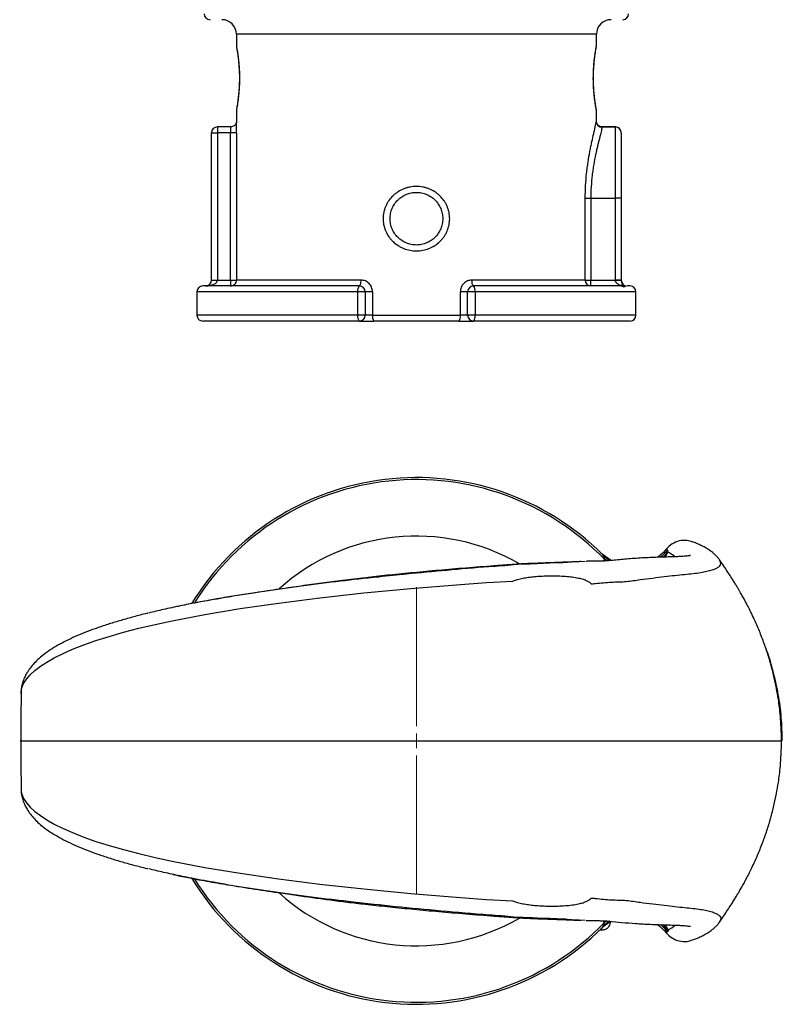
# Model space of a CAD drawing. Header units: millimetres. Extents: x 53 to 192, y 23 to 190.
# Tile 2 of 4: x 148 to 192, y 23 to 79. Entities that reach past the tile are written whole.
import ezdxf

# ---------------------------------------------------------------- set-up
doc = ezdxf.new("R2010")
doc.units = ezdxf.units.MM

# ---------------------------------------------------------------- blocks, each defined once
blk = doc.blocks.new('SW_CENTERMARKSYMBOL_0')
at = {"color": 0, "linetype": 'Continuous', "lineweight": 18}
for p, q in [((0, 0.833), (0, 8.75)), ((-0.833, 0), (-8.75, 0)), ((0, 0), (-0.417, 0)), ((0, 0), (0, 0.417)), ((0, 0), (0, -0.417)), ((0, 0), (0.417, 0)), ((0.833, 0), (8.75, 0)), ((0, -0.833), (0, -8.75))]:
    blk.add_line(p, q, dxfattribs=at)

msp = doc.modelspace()

# ---------------------------------------------------------------- linework, layer by layer
at = {"color": 7, "linetype": 'Continuous', "lineweight": 25}
for p, q in [((160.764, 78.24), (160.764, 77.567)), ((181.264, 77.573), (181.264, 78.24)), ((160.764, 73.913), (160.764, 73.2)), ((181.258, 73.971), (181.255, 73.988)), ((181.264, 73.257), (181.264, 73.92)), ((160.436, 72.967), (159.681, 72.967)), ((160.765, 73.153), (160.765, 73.2)), ((182.348, 72.949), (181.583, 72.949)), ((182.348, 72.967), (181.592, 72.967)), ((182.348, 68.907), (182.348, 72.949)), ((159.348, 72.634), (159.681, 72.634)), ((159.348, 64.24), (159.348, 72.634)), ((160.436, 72.634), (159.681, 72.634)), ((159.681, 72.634), (159.681, 64.24)), ((160.769, 72.634), (160.436, 72.634)), ((160.436, 64.24), (160.436, 72.634)), ((160.769, 72.634), (160.769, 64.24)), ((182.681, 72.634), (182.681, 68.907)), ((180.63, 64.24), (180.63, 68.907)), ((180.63, 68.907), (180.942, 68.907)), ((180.942, 68.907), (180.942, 64.24)), ((180.942, 68.907), (182.348, 68.907)), ((182.348, 64.24), (182.348, 68.907)), ((182.681, 68.907), (182.348, 68.907)), ((182.681, 68.907), (182.681, 64.24)), ((159.348, 64.24), (159.681, 64.24)), ((159.681, 64.24), (160.436, 64.24)), ((160.436, 64.24), (160.769, 64.24)), ((160.436, 64.24), (160.436, 63.907)), ((167.867, 64.24), (160.769, 64.24)), ((180.63, 64.24), (174.162, 64.24)), ((180.63, 64.24), (180.942, 64.24)), ((180.942, 63.907), (180.942, 64.24)), ((180.942, 64.24), (182.348, 64.24)), ((182.348, 64.224), (182.348, 64.24)), ((182.681, 64.24), (182.348, 64.24)), ((182.681, 64.24), (182.681, 64.208)), ((158.514, 63.573), (158.514, 62.24)), ((167.764, 63.907), (158.848, 63.907)), ((167.675, 62.24), (167.675, 63.573)), ((168.098, 63.573), (167.675, 63.573)), ((168.098, 63.573), (168.098, 62.24)), ((168.512, 63.573), (168.098, 63.573)), ((168.512, 63.573), (168.512, 62.24)), ((173.931, 63.573), (173.516, 63.573)), ((173.516, 62.24), (173.516, 63.573)), ((173.931, 62.24), (173.931, 63.573)), ((174.353, 63.573), (173.931, 63.573)), ((182.615, 63.907), (174.264, 63.907)), ((174.353, 63.573), (174.353, 62.24)), ((182.615, 63.932), (182.615, 63.907)), ((183.181, 63.907), (183.014, 63.907)), ((183.514, 62.24), (183.514, 63.573)), ((167.764, 61.907), (158.848, 61.907)), ((168.098, 62.24), (167.675, 62.24)), ((167.764, 61.907), (168.594, 61.907)), ((168.512, 62.24), (168.098, 62.24)), ((168.512, 62.24), (173.516, 62.24)), ((173.435, 61.907), (168.594, 61.907)), ((173.435, 61.907), (174.264, 61.907)), ((173.931, 62.24), (173.516, 62.24)), ((174.353, 62.24), (173.931, 62.24)), ((183.181, 61.907), (174.264, 61.907))]:
    msp.add_line(p, q, dxfattribs=at)
at = {"color": 8, "linetype": 'Continuous', "lineweight": 25}
for p, q in [((181.264, 78.24), (160.764, 78.24)), ((159.681, 72.967), (159.681, 72.634)), ((181.583, 72.949), (181.592, 72.967)), ((182.348, 72.949), (182.348, 72.967)), ((167.675, 63.573), (158.514, 63.573)), ((183.514, 63.573), (174.353, 63.573)), ((167.675, 62.24), (158.514, 62.24)), ((183.514, 62.24), (174.353, 62.24)), ((181.717, 48.337), (181.651, 48.235)), ((181.848, 48.242), (181.717, 48.337)), ((181.717, 27.646), (181.651, 27.748)), ((181.849, 27.742), (181.717, 27.646))]:
    msp.add_line(p, q, dxfattribs=at)
at = {"color": 7, "linetype": 'Continuous', "lineweight": 25, "flags": 128}
for points in [[(167.764, 63.907), (167.784, 63.913), (167.804, 63.932), (167.821, 63.963), (167.837, 64.004), (167.849, 64.055), (167.859, 64.113), (167.865, 64.175), (167.867, 64.24)], [(174.162, 64.24), (174.164, 64.175), (174.17, 64.113), (174.179, 64.055), (174.192, 64.004), (174.207, 63.963), (174.225, 63.932), (174.244, 63.913), (174.264, 63.907)], [(182.109, 48.271), (182.065, 48.291), (181.591, 48.631), (181.523, 48.695), (181.523, 48.695), (181.523, 48.695)], [(180.626, 48.216), (180.273, 48.2), (179.851, 48.171), (179.616, 48.155), (179.526, 48.15), (179.347, 48.142), (179.015, 48.128), (178.608, 48.112), (178.225, 48.097), (177.891, 48.084), (177.625, 48.074), (177.489, 48.069), (177.358, 48.064), (177.094, 48.052), (176.552, 48.021), (176.552, 48.021), (176.552, 48.021)], [(180.624, 27.767), (180.273, 27.783), (179.851, 27.812), (179.616, 27.828), (179.526, 27.833), (179.347, 27.841), (179.015, 27.855), (178.608, 27.871), (178.225, 27.886), (177.891, 27.899), (177.625, 27.909), (177.485, 27.915), (177.358, 27.919), (177.094, 27.931), (176.552, 27.962), (176.552, 27.962), (176.552, 27.962)], [(184.738, 27.532), (184.833, 27.469), (185.143, 27.177), (185.233, 27.07), (185.233, 27.07), (185.233, 27.07)]]:
    msp.add_lwpolyline(points, dxfattribs=at)
at = {"color": 8, "linetype": 'Continuous', "lineweight": 25, "flags": 128}
for points in [[(182.035, 48.248), (181.918, 48.323), (181.639, 48.544)], [(185.338, 48.767), (185.125, 48.517), (185.052, 48.447)], [(148.51, 40.88), (148.541, 41.015), (148.65, 41.263), (148.812, 41.51), (149.024, 41.756), (149.289, 42.001), (149.605, 42.244), (149.972, 42.485), (150.39, 42.723), (150.858, 42.957), (151.434, 43.213), (152.07, 43.464), (152.765, 43.709), (153.519, 43.948), (154.333, 44.182), (155.203, 44.408), (156.131, 44.627), (157.113, 44.84), (158.966, 45.195), (160.984, 45.531), (163.167, 45.847), (165.518, 46.143), (168.027, 46.42), (170.7, 46.676), (173.529, 46.91), (175, 47.019), (176.502, 47.096), (176.502, 47.096), (176.502, 47.096)], [(148.51, 35.103), (148.541, 34.968), (148.65, 34.72), (148.812, 34.473), (149.025, 34.227), (149.289, 33.982), (149.605, 33.739), (149.972, 33.498), (150.39, 33.26), (150.858, 33.026), (151.434, 32.77), (152.07, 32.519), (152.765, 32.274), (153.519, 32.035), (154.333, 31.802), (155.203, 31.575), (156.131, 31.356), (157.113, 31.144), (158.966, 30.788), (160.984, 30.452), (163.167, 30.136), (165.509, 29.841), (168.027, 29.564), (170.7, 29.307), (173.529, 29.073), (175.001, 28.963), (176.502, 28.887), (176.502, 28.887), (176.502, 28.887)], [(182.035, 27.736), (181.918, 27.66), (181.639, 27.439)], [(185.338, 27.216), (185.125, 27.466), (185.051, 27.537)]]:
    msp.add_lwpolyline(points, dxfattribs=at)
at = {"color": 7, "linetype": 'Continuous', "lineweight": 25}
for centre, radius, start, end in [((159.264, 79.407), 0.333, 180, 270), ((182.764, 79.407), 0.333, 270, 0), ((159.931, 78.24), 0.833, 0, 90), ((182.098, 78.24), 0.833, 90, 180), ((159.681, 72.634), 0.333, 90, 180), ((181.581, 73.28), 0.331, 182.6922, 270.3806), ((182.348, 72.634), 0.333, 0, 90), ((182.356, 72.624), 0.325, 1.6183, 91.5316), ((159.014, 64.24), 0.333, 270, 0), ((160.436, 64.24), 0.333, 270.0135, 0.0149), ((180.953, 64.23), 0.324, 178.228, 268.1113), ((182.431, 62.454), 1.772, 81.8819, 92.6896), ((182.654, 63.637), 0.298, 57.3875, 97.5144), ((183.014, 64.237), 0.333, 180.9514, 264.0866), ((158.848, 63.573), 0.333, 90, 180), ((168.054, 63.651), 0.387, 138.5412, 191.5469), ((167.764, 63.573), 0.333, 0, 90), ((174.264, 63.573), 0.333, 90, 180), ((173.975, 63.651), 0.387, 348.4521, 41.4593), ((183.181, 63.573), 0.333, 0, 90), ((158.848, 62.24), 0.333, 180, 270), ((168.054, 62.163), 0.387, 168.4531, 221.4588), ((167.764, 62.24), 0.333, 270, 0), ((168.915, 62.162), 0.41, 168.9806, 218.4542), ((173.114, 62.162), 0.41, 321.5461, 11.0195), ((174.264, 62.24), 0.333, 180, 270), ((173.975, 62.163), 0.387, 318.5407, 11.5479), ((183.181, 62.24), 0.333, 270, 0), ((171.014, 37.992), 15, 45.1712, 148.4891), ((171.014, 37.992), 15, 211.511, 314.8288)]:
    msp.add_arc(centre, radius, start, end, dxfattribs=at)
at = {"color": 8, "linetype": 'Continuous', "lineweight": 25}
for radius, start, end in [(14.885, 44.0291, 148.0892), (11.667, 59.8266, 132.082), (14.885, 211.9104, 315.9709), (11.667, 227.9158, 300.1734)]:
    msp.add_arc((171.014, 37.992), radius, start, end, dxfattribs=at)
at = {"color": 7, "linetype": 'Continuous', "lineweight": 25}
msp.add_ellipse((159.014, 64.24), major_axis=(0.667, 0), ratio=0.5, start_param=4.712389, end_param=6.283185, dxfattribs=at)
for points, knots in [([(160.766, 77.567), (160.765, 77.568), (160.765, 77.569), (160.776, 77.513), (160.795, 77.41), (160.82, 77.257), (160.849, 77.063), (160.879, 76.829), (160.906, 76.565), (160.927, 76.274), (160.942, 75.925), (160.942, 75.566), (160.928, 75.219), (160.908, 74.932), (160.881, 74.667), (160.852, 74.433), (160.822, 74.233), (160.796, 74.077), (160.776, 73.968), (160.765, 73.911), (160.765, 73.912), (160.765, 73.913)], [0, 0, 0, 0, 0.034324, 0.087091, 0.141289, 0.19392, 0.247991, 0.300797, 0.355147, 0.407517, 0.461532, 0.537284, 0.58909, 0.64251, 0.69479, 0.748593, 0.802013, 0.856953, 0.91082, 0.966213, 1, 1, 1, 1]), ([(160.77, 77.511), (160.77, 77.51), (160.771, 77.509), (160.774, 77.489), (160.784, 77.433), (160.802, 77.331), (160.825, 77.191), (160.85, 77.015), (160.876, 76.809), (160.899, 76.578), (160.918, 76.329), (160.931, 76.071), (160.935, 75.873), (160.935, 75.719), (160.934, 75.56), (160.928, 75.337), (160.913, 75.08), (160.893, 74.837), (160.869, 74.614), (160.843, 74.416), (160.818, 74.249), (160.797, 74.118), (160.78, 74.024), (160.772, 73.981), (160.77, 73.969), (160.77, 73.969), (160.77, 73.969)], [0, 0, 0, 0, 0.011047, 0.044255, 0.092596, 0.142958, 0.193526, 0.243778, 0.293927, 0.343577, 0.392742, 0.441486, 0.487198, 0.499601, 0.524567, 0.572639, 0.621192, 0.669995, 0.719455, 0.769268, 0.819614, 0.870194, 0.920926, 0.971958, 0.997002, 1, 1, 1, 1]), ([(181.264, 73.92), (181.264, 73.923), (181.264, 73.934), (181.262, 73.948), (181.26, 73.96), (181.259, 73.964), (181.259, 73.965), (181.259, 73.966), (181.259, 73.966), (181.259, 73.967), (181.259, 73.968), (181.258, 73.974), (181.251, 74.01), (181.236, 74.093), (181.215, 74.217), (181.191, 74.376), (181.165, 74.568), (181.141, 74.787), (181.119, 75.028), (181.103, 75.286), (181.094, 75.552), (181.093, 75.822), (181.099, 76.089), (181.112, 76.348), (181.131, 76.594), (181.154, 76.821), (181.18, 77.024), (181.205, 77.198), (181.228, 77.338), (181.245, 77.439), (181.256, 77.5), (181.258, 77.509), (181.259, 77.513)], [0, 0, 0, 0, 0.001653, 0.00573, 0.007512, 0.007826, 0.008031, 0.008255, 0.008625, 0.00947, 0.012583, 0.033169, 0.08265, 0.132567, 0.181627, 0.230768, 0.279872, 0.328463, 0.376868, 0.424535, 0.471965, 0.518982, 0.56598, 0.613111, 0.66057, 0.708658, 0.757084, 0.80626, 0.855581, 0.905199, 0.95481, 1, 1, 1, 1]), ([(181.256, 77.499), (181.257, 77.501), (181.258, 77.508), (181.258, 77.51), (181.258, 77.511), (181.258, 77.511)], [0, 0, 0, 0, 0.326184, 0.790599, 1, 1, 1, 1]), ([(181.259, 77.513), (181.259, 77.513), (181.259, 77.513), (181.259, 77.514), (181.259, 77.516), (181.261, 77.524), (181.263, 77.537), (181.263, 77.548), (181.264, 77.553)], [0, 0, 0, 0, 0.091188, 0.140987, 0.185727, 0.260119, 0.658471, 1, 1, 1, 1]), ([(160.765, 73.257), (160.765, 73.257), (160.765, 73.259), (160.765, 73.251), (160.761, 73.227), (160.748, 73.176), (160.71, 73.101), (160.635, 73.027), (160.54, 72.976), (160.47, 72.971), (160.436, 72.969)], [0, 0, 0, 0, 0.02522, 0.114008, 0.174259, 0.253519, 0.432882, 0.624376, 0.816023, 1, 1, 1, 1]), ([(180.63, 68.907), (180.63, 69.146), (180.636, 69.385), (180.662, 69.852), (180.681, 70.081), (180.717, 70.417), (180.73, 70.528), (180.758, 70.747), (180.774, 70.856), (180.822, 71.174), (180.857, 71.376), (180.912, 71.664), (180.931, 71.758), (180.968, 71.94), (180.987, 72.029), (181.042, 72.286), (181.078, 72.444), (181.126, 72.659), (181.142, 72.727), (181.171, 72.856), (181.184, 72.917), (181.22, 73.088), (181.239, 73.185), (181.251, 73.265)], [0, 0, 0, 0, 0.125, 0.125, 0.25, 0.25, 0.3125, 0.3125, 0.375, 0.375, 0.5, 0.5, 0.5625, 0.5625, 0.625, 0.625, 0.75, 0.75, 0.8125, 0.8125, 0.875, 0.875, 1, 1, 1, 1]), ([(181.583, 72.949), (181.572, 72.877), (181.553, 72.788), (181.516, 72.632), (181.502, 72.576), (181.473, 72.458), (181.457, 72.396), (181.408, 72.199), (181.372, 72.055), (181.315, 71.819), (181.295, 71.737), (181.257, 71.568), (181.238, 71.482), (181.181, 71.215), (181.145, 71.028), (181.094, 70.733), (181.078, 70.632), (181.048, 70.427), (181.034, 70.323), (180.996, 70.009), (180.977, 69.795), (180.949, 69.357), (180.942, 69.132), (180.942, 68.907)], [0, 0, 0, 0, 0.125, 0.125, 0.1875, 0.1875, 0.25, 0.25, 0.375, 0.375, 0.4375, 0.4375, 0.5, 0.5, 0.625, 0.625, 0.6875, 0.6875, 0.75, 0.75, 0.875, 0.875, 1, 1, 1, 1]), ([(181.593, 72.97), (181.563, 72.971), (181.498, 72.973), (181.412, 73.015), (181.345, 73.073), (181.302, 73.133), (181.278, 73.187), (181.268, 73.226), (181.265, 73.247), (181.264, 73.257), (181.264, 73.258), (181.264, 73.258)], [0, 0, 0, 0, 0.159636, 0.34768, 0.502596, 0.635169, 0.746277, 0.827484, 0.882943, 0.937236, 1, 1, 1, 1]), ([(172.909, 67.74), (172.909, 67.617), (172.896, 67.493), (172.846, 67.255), (172.809, 67.139), (172.735, 66.971), (172.708, 66.915), (172.648, 66.809), (172.616, 66.758), (172.546, 66.659), (172.509, 66.611), (172.429, 66.519), (172.386, 66.474), (172.254, 66.348), (172.158, 66.274), (171.953, 66.143), (171.843, 66.087), (171.616, 65.998), (171.499, 65.964), (171.319, 65.93), (171.258, 65.921), (171.136, 65.91), (171.075, 65.907), (170.892, 65.907), (170.771, 65.918), (170.529, 65.964), (170.411, 65.998), (170.242, 66.065), (170.186, 66.09), (170.077, 66.145), (170.024, 66.176), (169.869, 66.274), (169.774, 66.349), (169.642, 66.475), (169.6, 66.519), (169.519, 66.612), (169.482, 66.66), (169.377, 66.809), (169.318, 66.914), (169.244, 67.083), (169.222, 67.141), (169.185, 67.257), (169.17, 67.316), (169.145, 67.436), (169.135, 67.497), (169.122, 67.62), (169.119, 67.681), (169.119, 67.863), (169.132, 67.984), (169.17, 68.165), (169.186, 68.225), (169.223, 68.341), (169.244, 68.397), (169.293, 68.509), (169.32, 68.563), (169.38, 68.67), (169.413, 68.722), (169.518, 68.871), (169.597, 68.963), (169.729, 69.089), (169.776, 69.129), (169.872, 69.204), (169.922, 69.239), (170.076, 69.337), (170.184, 69.392), (170.355, 69.46), (170.413, 69.48), (170.531, 69.514), (170.59, 69.528), (170.709, 69.55), (170.769, 69.559), (170.891, 69.57), (170.952, 69.573), (171.137, 69.573), (171.258, 69.562), (171.438, 69.528), (171.497, 69.514), (171.615, 69.48), (171.673, 69.46), (171.844, 69.393), (171.952, 69.338), (172.106, 69.24), (172.156, 69.204), (172.253, 69.129), (172.299, 69.089), (172.431, 68.964), (172.51, 68.872), (172.616, 68.722), (172.649, 68.67), (172.708, 68.564), (172.735, 68.51), (172.784, 68.399), (172.805, 68.342), (172.843, 68.225), (172.859, 68.166), (172.897, 67.985), (172.909, 67.864), (172.909, 67.74)], [0, 0, 0, 0, 0.03125, 0.03125, 0.0625, 0.0625, 0.078125, 0.078125, 0.09375, 0.09375, 0.109375, 0.109375, 0.125, 0.125, 0.15625, 0.15625, 0.1875, 0.1875, 0.21875, 0.21875, 0.234375, 0.234375, 0.25, 0.25, 0.28125, 0.28125, 0.3125, 0.3125, 0.328125, 0.328125, 0.34375, 0.34375, 0.375, 0.375, 0.390625, 0.390625, 0.40625, 0.40625, 0.4375, 0.4375, 0.453125, 0.453125, 0.46875, 0.46875, 0.484375, 0.484375, 0.5, 0.5, 0.53125, 0.53125, 0.546875, 0.546875, 0.5625, 0.5625, 0.578125, 0.578125, 0.59375, 0.59375, 0.625, 0.625, 0.640625, 0.640625, 0.65625, 0.65625, 0.6875, 0.6875, 0.703125, 0.703125, 0.71875, 0.71875, 0.734375, 0.734375, 0.75, 0.75, 0.78125, 0.78125, 0.796875, 0.796875, 0.8125, 0.8125, 0.84375, 0.84375, 0.859375, 0.859375, 0.875, 0.875, 0.90625, 0.90625, 0.921875, 0.921875, 0.9375, 0.9375, 0.953125, 0.953125, 0.96875, 0.96875, 1, 1, 1, 1]), ([(172.514, 67.74), (172.514, 67.839), (172.505, 67.938), (172.475, 68.083), (172.463, 68.131), (172.435, 68.225), (172.418, 68.271), (172.362, 68.407), (172.315, 68.493), (172.205, 68.657), (172.143, 68.732), (172.04, 68.836), (172.004, 68.869), (171.928, 68.931), (171.888, 68.96), (171.766, 69.042), (171.68, 69.088), (171.544, 69.144), (171.497, 69.161), (171.403, 69.19), (171.355, 69.202), (171.211, 69.23), (171.113, 69.24), (170.964, 69.24), (170.915, 69.238), (170.817, 69.228), (170.72, 69.213), (170.625, 69.19), (170.531, 69.161), (170.484, 69.144), (170.348, 69.087), (170.262, 69.041), (170.1, 68.933), (170.023, 68.87), (169.885, 68.732), (169.823, 68.656), (169.741, 68.534), (169.715, 68.491), (169.669, 68.405), (169.648, 68.361), (169.61, 68.27), (169.594, 68.224), (169.565, 68.131), (169.553, 68.082), (169.524, 67.937), (169.514, 67.839), (169.514, 67.692), (169.517, 67.643), (169.526, 67.544), (169.534, 67.495), (169.553, 67.398), (169.565, 67.351), (169.594, 67.256), (169.61, 67.21), (169.667, 67.073), (169.713, 66.987), (169.795, 66.865), (169.824, 66.826), (169.886, 66.75), (169.92, 66.713), (170.023, 66.61), (170.099, 66.548), (170.221, 66.466), (170.263, 66.441), (170.35, 66.394), (170.394, 66.373), (170.53, 66.317), (170.624, 66.288), (170.818, 66.25), (170.916, 66.24), (171.063, 66.24), (171.112, 66.242), (171.21, 66.252), (171.26, 66.259), (171.405, 66.288), (171.498, 66.317), (171.679, 66.392), (171.767, 66.439), (171.929, 66.547), (172.005, 66.609), (172.109, 66.713), (172.142, 66.75), (172.204, 66.826), (172.233, 66.865), (172.288, 66.946), (172.313, 66.988), (172.359, 67.074), (172.381, 67.119), (172.437, 67.255), (172.466, 67.349), (172.504, 67.541), (172.514, 67.641), (172.514, 67.74)], [0, 0, 0, 0, 0.03125, 0.03125, 0.046875, 0.046875, 0.0625, 0.0625, 0.09375, 0.09375, 0.125, 0.125, 0.140625, 0.140625, 0.15625, 0.15625, 0.1875, 0.1875, 0.203125, 0.203125, 0.21875, 0.21875, 0.25, 0.25, 0.265625, 0.265625, 0.28125, 0.296875, 0.296875, 0.3125, 0.3125, 0.34375, 0.34375, 0.375, 0.375, 0.40625, 0.40625, 0.421875, 0.421875, 0.4375, 0.4375, 0.453125, 0.453125, 0.46875, 0.46875, 0.5, 0.5, 0.515625, 0.515625, 0.53125, 0.53125, 0.546875, 0.546875, 0.5625, 0.5625, 0.59375, 0.59375, 0.609375, 0.609375, 0.625, 0.625, 0.65625, 0.65625, 0.671875, 0.671875, 0.6875, 0.6875, 0.71875, 0.71875, 0.75, 0.75, 0.765625, 0.765625, 0.78125, 0.78125, 0.8125, 0.8125, 0.84375, 0.84375, 0.875, 0.875, 0.890625, 0.890625, 0.90625, 0.90625, 0.921875, 0.921875, 0.9375, 0.9375, 0.96875, 0.96875, 1, 1, 1, 1]), ([(168.512, 63.573), (168.512, 63.618), (168.508, 63.662), (168.491, 63.748), (168.479, 63.79), (168.446, 63.871), (168.426, 63.91), (168.378, 63.982), (168.352, 64.016), (168.291, 64.077), (168.258, 64.105), (168.188, 64.153), (168.151, 64.174), (168.073, 64.207), (168.032, 64.219), (167.95, 64.236), (167.909, 64.24), (167.867, 64.24)], [0, 0, 0, 0, 0.125, 0.125, 0.25, 0.25, 0.375, 0.375, 0.5, 0.5, 0.625, 0.625, 0.75, 0.75, 0.875, 0.875, 1, 1, 1, 1]), ([(174.162, 64.24), (174.12, 64.24), (174.078, 64.236), (173.996, 64.219), (173.955, 64.206), (173.878, 64.174), (173.84, 64.153), (173.769, 64.105), (173.737, 64.077), (173.677, 64.016), (173.65, 63.981), (173.602, 63.909), (173.582, 63.87), (173.55, 63.789), (173.537, 63.747), (173.521, 63.661), (173.516, 63.618), (173.516, 63.573)], [0, 0, 0, 0, 0.125, 0.125, 0.25, 0.25, 0.375, 0.375, 0.5, 0.5, 0.625, 0.625, 0.75, 0.75, 0.875, 0.875, 1, 1, 1, 1]), ([(182.615, 63.932), (182.605, 63.939), (182.592, 63.945), (182.566, 63.96), (182.553, 63.968), (182.511, 63.994), (182.482, 64.013), (182.429, 64.058), (182.403, 64.085), (182.362, 64.147), (182.348, 64.184), (182.348, 64.224)], [0, 0, 0, 0, 0.125, 0.125, 0.25, 0.25, 0.5, 0.5, 0.75, 0.75, 1, 1, 1, 1]), ([(182.681, 64.208), (182.681, 64.183), (182.684, 64.16), (182.692, 64.118), (182.698, 64.099), (182.716, 64.047), (182.73, 64.019), (182.759, 63.971), (182.773, 63.951), (182.797, 63.916), (182.808, 63.901), (182.815, 63.888)], [0, 0, 0, 0, 0.125, 0.125, 0.25, 0.25, 0.5, 0.5, 0.75, 0.75, 1, 1, 1, 1]), ([(182.615, 63.932), (182.653, 63.926), (182.69, 63.916), (182.745, 63.896), (182.763, 63.888), (182.799, 63.869), (182.816, 63.859), (182.832, 63.847)], [0, 0, 0, 0, 0.5, 0.5, 0.75, 0.75, 1, 1, 1, 1]), ([(182.832, 63.847), (182.8, 63.867), (182.764, 63.882), (182.691, 63.902), (182.653, 63.907), (182.615, 63.907)], [0, 0, 0, 0, 0.5, 0.5, 1, 1, 1, 1]), ([(182.979, 63.902), (182.963, 63.901), (182.923, 63.9), (182.866, 63.866), (182.832, 63.847)], [0, 0, 0, 0, 0.42138, 1, 1, 1, 1]), ([(186.736, 49.316), (186.634, 49.353), (186.391, 49.439), (185.976, 49.402), (185.549, 49.237), (185.338, 49.021), (185.233, 48.913)], [0, 0, 0, 0, 0.192588, 0.461962, 0.730919, 1, 1, 1, 1]), ([(185.233, 48.913), (185.233, 48.913), (185.131, 48.79), (184.979, 48.613), (184.787, 48.488), (184.729, 48.451)], [0, 0, 0, 0, 0.000014, 0.699581, 1, 1, 1, 1]), ([(185.338, 48.767), (185.342, 48.796), (185.342, 48.817), (185.335, 48.85), (185.327, 48.861), (185.316, 48.867)], [0, 0, 0, 0, 0.5, 0.5, 1, 1, 1, 1]), ([(188.263, 48.322), (188.262, 48.322), (188.228, 48.377), (188.146, 48.471), (188.019, 48.605), (187.869, 48.734), (187.682, 48.87), (187.46, 49.005), (187.222, 49.129), (186.968, 49.245), (186.811, 49.303), (186.739, 49.329)], [0, 0, 0, 0, 0.0007506, 0.0722305, 0.1660861, 0.2670816, 0.3991292, 0.5752265, 0.7303729, 0.8773877, 1, 1, 1, 1]), ([(186.615, 48.554), (186.613, 48.554), (186.609, 48.553), (186.56, 48.543), (186.473, 48.53), (186.34, 48.514), (186.193, 48.502), (185.993, 48.491), (185.745, 48.481), (185.442, 48.472), (185.086, 48.462), (184.676, 48.45), (184.26, 48.434), (183.844, 48.414), (183.421, 48.387), (182.866, 48.339), (182.33, 48.288), (181.818, 48.246), (181.641, 48.234), (181.521, 48.229), (181.335, 48.226), (181.061, 48.226), (180.833, 48.227), (180.694, 48.221), (180.673, 48.22)], [0, 0, 0, 0, 0.0304694, 0.0704666, 0.115626, 0.1659862, 0.2163204, 0.2692585, 0.3259852, 0.3860912, 0.4491694, 0.5147709, 0.5824311, 0.6301797, 0.6856312, 0.7403871, 0.8328698, 0.8863726, 0.8981283, 0.909945, 0.9371293, 0.9651624, 0.9947002, 1, 1, 1, 1]), ([(181.589, 48.63), (181.598, 48.621), (181.606, 48.609), (181.622, 48.58), (181.63, 48.563), (181.639, 48.544)], [0, 0, 0, 0, 0.5, 0.5, 1, 1, 1, 1]), ([(181.639, 48.544), (181.652, 48.514), (181.666, 48.481), (181.692, 48.412), (181.704, 48.375), (181.717, 48.337)], [0, 0, 0, 0, 0.5, 0.5, 1, 1, 1, 1]), ([(188.272, 48.306), (188.271, 48.308), (188.27, 48.313), (188.264, 48.318), (188.262, 48.321)], [0, 0, 0, 0, 0.49407, 1, 1, 1, 1]), ([(191.8, 37.992), (191.796, 38.252), (191.789, 38.726), (191.744, 39.364), (191.689, 39.894), (191.617, 40.425), (191.516, 41.018), (191.372, 41.694), (191.188, 42.404), (190.969, 43.117), (190.716, 43.827), (190.472, 44.429), (190.25, 44.928), (190.071, 45.306), (189.908, 45.632), (189.776, 45.884), (189.673, 46.075), (189.595, 46.216), (189.536, 46.322), (189.469, 46.439), (189.392, 46.572), (189.303, 46.723), (189.202, 46.89), (189.09, 47.074), (188.949, 47.299), (188.776, 47.568), (188.568, 47.88), (188.398, 48.13), (188.297, 48.272), (188.272, 48.306)], [0, 0, 0, 0, 0.0411061, 0.0747995, 0.10131, 0.1260925, 0.1622357, 0.20214, 0.2458677, 0.293013, 0.3438013, 0.3984896, 0.4332545, 0.4677238, 0.4966779, 0.5198477, 0.5373082, 0.5514028, 0.565528, 0.5845395, 0.6084562, 0.6372747, 0.6709802, 0.7095499, 0.752954, 0.8182832, 0.8920398, 0.9741006, 1, 1, 1, 1]), ([(180.384, 48.208), (180.382, 48.208), (180.344, 48.206), (180.271, 48.203), (180.177, 48.199), (180.061, 48.194), (179.903, 48.187), (179.621, 48.176), (179.236, 48.162), (178.738, 48.144), (178.192, 48.124), (177.725, 48.106), (177.358, 48.09), (177.025, 48.074), (176.673, 48.054), (176.359, 48.031), (176, 48.006), (175.63, 47.978), (174.826, 47.918), (173.626, 47.823), (172.109, 47.693), (170.684, 47.561), (169.35, 47.427), (168.057, 47.286), (166.806, 47.137), (165.623, 46.982), (164.501, 46.821), (163.225, 46.638), (161.988, 46.455), (160.826, 46.275), (159.764, 46.099), (158.937, 45.952), (158.332, 45.837), (157.902, 45.753), (157.495, 45.67), (157.239, 45.613), (157.137, 45.591)], [0, 0, 0, 0, 0.000173, 0.003194, 0.004571, 0.005918, 0.009972, 0.01472, 0.023574, 0.03313, 0.044097, 0.056372, 0.063027, 0.070055, 0.082154, 0.095397, 0.109462, 0.124317, 0.139959, 0.205972, 0.271164, 0.335285, 0.398354, 0.460388, 0.528654, 0.595661, 0.661262, 0.72529, 0.78839, 0.834695, 0.881648, 0.929921, 0.946883, 0.965512, 0.986216, 1, 1, 1, 1]), ([(176.552, 48.021), (176.552, 48.021), (176.12, 47.967), (174.747, 47.899), (172.747, 47.705), (170.644, 47.517), (169.401, 47.385), (168.88, 47.33)], [0, 0, 0, 0, 0.000001, 0.173163, 0.476886, 0.780609, 1, 1, 1, 1]), ([(176.502, 47.096), (176.502, 47.096), (176.58, 47.136), (176.651, 47.149), (176.923, 47.235), (177.225, 47.291), (177.566, 47.339), (177.919, 47.372), (178.29, 47.393), (178.681, 47.402), (179.089, 47.398), (179.5, 47.376), (179.892, 47.337), (180.231, 47.279), (180.513, 47.205), (180.725, 47.122), (180.874, 47.033), (180.951, 46.967), (180.965, 46.939), (180.965, 46.939)], [0, 0, 0, 0, 0.000001, 0.04625, 0.115302, 0.186289, 0.251512, 0.318196, 0.383795, 0.450754, 0.523998, 0.599294, 0.673426, 0.749873, 0.814417, 0.880892, 0.939633, 0.999998, 1, 1, 1, 1]), ([(159.465, 46.042), (158.986, 45.956), (158.151, 45.805), (157.072, 45.579), (156.323, 45.414), (155.911, 45.311), (155.779, 45.278)], [0, 0, 0, 0, 0.352566, 0.613875, 0.875374, 1, 1, 1, 1]), ([(155.733, 45.269), (155.717, 45.265), (155.43, 45.198), (154.915, 45.062), (154.191, 44.861), (153.514, 44.654), (152.876, 44.441), (152.278, 44.221), (151.719, 43.994), (151.197, 43.757), (150.712, 43.508), (150.264, 43.244), (149.87, 42.973), (149.533, 42.699), (149.254, 42.428), (149.025, 42.157), (148.852, 41.899), (148.746, 41.708), (148.663, 41.526), (148.592, 41.332), (148.529, 41.089), (148.495, 40.855), (148.495, 40.726), (148.495, 40.686)], [0, 0, 0, 0, 0.00399, 0.06764, 0.130797, 0.194011, 0.257337, 0.320845, 0.384626, 0.44879, 0.513443, 0.578621, 0.644038, 0.701734, 0.754899, 0.803316, 0.847667, 0.876991, 0.894929, 0.912929, 0.947834, 0.983351, 1, 1, 1, 1]), ([(191.848, 37.992), (191.837, 38.433), (191.815, 39.319), (191.645, 40.592), (191.383, 41.802), (191.137, 42.688), (190.947, 43.174), (190.901, 43.29)], [0, 0, 0, 0, 0.244719, 0.491254, 0.710452, 0.930954, 1, 1, 1, 1]), ([(148.504, 40.88), (148.504, 40.798), (148.503, 40.609), (148.502, 40.27), (148.501, 39.922), (148.5, 39.622), (148.498, 39.381), (148.497, 39.141), (148.495, 38.901), (148.493, 38.663), (148.49, 38.429), (148.488, 38.199), (148.486, 38.062), (148.485, 37.992)], [0, 0, 0, 0, 0.1411056, 0.3276248, 0.4860295, 0.5714787, 0.6472872, 0.7145555, 0.7749123, 0.8306416, 0.8846468, 0.9401153, 1, 1, 1, 1]), ([(148.506, 37.992), (148.467, 37.992), (148.407, 37.992), (148.482, 37.992), (148.507, 37.992)], [0, 0, 0, 0, 0.662198, 1, 1, 1, 1]), ([(148.485, 37.992), (148.486, 37.921), (148.488, 37.785), (148.49, 37.554), (148.493, 37.32), (148.495, 37.082), (148.497, 36.843), (148.498, 36.603), (148.5, 36.362), (148.501, 36.061), (148.502, 35.713), (148.503, 35.375), (148.504, 35.185), (148.504, 35.103)], [0, 0, 0, 0, 0.0598847, 0.1153532, 0.1693584, 0.2250877, 0.2854445, 0.3527128, 0.4285213, 0.5139705, 0.6723752, 0.8588944, 1, 1, 1, 1]), ([(188.272, 27.677), (188.297, 27.711), (188.398, 27.853), (188.568, 28.103), (188.776, 28.416), (188.953, 28.691), (189.103, 28.93), (189.226, 29.132), (189.335, 29.314), (189.424, 29.466), (189.496, 29.591), (189.551, 29.689), (189.603, 29.782), (189.676, 29.913), (189.775, 30.099), (189.908, 30.351), (190.071, 30.677), (190.25, 31.055), (190.472, 31.554), (190.716, 32.156), (190.969, 32.867), (191.188, 33.58), (191.372, 34.289), (191.516, 34.965), (191.617, 35.558), (191.689, 36.089), (191.744, 36.619), (191.789, 37.257), (191.796, 37.731), (191.8, 37.992)], [0, 0, 0, 0, 0.0258993, 0.1079597, 0.1817159, 0.2470448, 0.2953328, 0.3375518, 0.3736618, 0.4036336, 0.422867, 0.4383042, 0.4499651, 0.4626946, 0.480155, 0.5033247, 0.5322786, 0.5667477, 0.6015124, 0.6562005, 0.7069885, 0.7541336, 0.797861, 0.8377652, 0.8739082, 0.8986905, 0.9252009, 0.9588941, 1, 1, 1, 1]), ([(148.504, 35.131), (148.505, 35.108), (148.511, 34.998), (148.555, 34.778), (148.628, 34.539), (148.718, 34.334), (148.779, 34.216), (148.882, 34.037), (149.038, 33.811), (149.267, 33.542), (149.541, 33.277), (149.867, 33.013), (150.248, 32.75), (150.683, 32.492), (151.166, 32.241), (151.692, 32.001), (152.257, 31.77), (152.86, 31.548), (153.501, 31.333), (154.181, 31.126), (154.904, 30.925), (155.421, 30.788), (155.709, 30.72), (155.729, 30.715)], [0, 0, 0, 0, 0.00917, 0.044323, 0.081588, 0.09924, 0.117918, 0.136199, 0.182375, 0.230927, 0.284057, 0.342171, 0.404833, 0.470499, 0.537098, 0.603755, 0.66988, 0.735497, 0.800717, 0.865651, 0.930393, 0.995015, 1, 1, 1, 1]), ([(159.462, 29.942), (158.983, 30.028), (158.148, 30.179), (157.077, 30.403), (156.321, 30.57), (155.909, 30.673), (155.775, 30.706)], [0, 0, 0, 0, 0.351597, 0.612835, 0.874073, 1, 1, 1, 1]), ([(157.146, 30.39), (157.183, 30.382), (157.365, 30.341), (157.69, 30.273), (158.101, 30.191), (158.563, 30.102), (159.068, 30.008), (159.668, 29.902), (160.586, 29.747), (161.828, 29.551), (163.18, 29.352), (164.308, 29.189), (165.232, 29.058), (166.112, 28.936), (167.08, 28.813), (168.153, 28.687), (169.351, 28.556), (170.684, 28.422), (172.109, 28.29), (173.626, 28.16), (174.826, 28.065), (175.63, 28.005), (176, 27.978), (176.359, 27.952), (176.673, 27.929), (177.025, 27.909), (177.358, 27.893), (177.725, 27.877), (178.192, 27.859), (178.738, 27.839), (179.223, 27.822), (179.63, 27.807), (179.91, 27.795), (180.082, 27.788), (180.177, 27.784), (180.271, 27.78), (180.344, 27.777), (180.382, 27.775), (180.384, 27.775)], [0, 0, 0, 0, 0.005062, 0.024734, 0.042559, 0.058801, 0.086345, 0.113266, 0.139751, 0.209471, 0.278931, 0.329216, 0.38045, 0.432661, 0.485648, 0.539416, 0.601475, 0.664571, 0.728719, 0.793938, 0.85998, 0.875628, 0.89049, 0.90456, 0.917809, 0.929913, 0.936944, 0.943602, 0.955882, 0.966853, 0.976413, 0.984539, 0.991252, 0.994079, 0.995428, 0.996805, 0.999827, 1, 1, 1, 1]), ([(176.552, 27.962), (176.552, 27.962), (176.12, 28.016), (175.113, 28.063), (173.314, 28.228), (171.085, 28.423), (168.925, 28.641), (167.701, 28.782), (167.266, 28.833)], [0, 0, 0, 0, 0.000001, 0.140565, 0.281134, 0.562476, 0.844435, 1, 1, 1, 1]), ([(176.502, 28.887), (176.502, 28.887), (176.58, 28.848), (176.651, 28.834), (176.923, 28.748), (177.225, 28.692), (177.566, 28.644), (177.919, 28.611), (178.29, 28.59), (178.681, 28.581), (179.089, 28.586), (179.5, 28.607), (179.892, 28.646), (180.231, 28.704), (180.513, 28.778), (180.725, 28.862), (180.874, 28.951), (180.951, 29.016), (180.965, 29.044), (180.965, 29.044)], [0, 0, 0, 0, 0.000001, 0.04625, 0.115302, 0.186289, 0.251512, 0.318196, 0.383795, 0.450754, 0.523998, 0.599294, 0.673426, 0.749873, 0.814417, 0.880892, 0.939633, 0.999998, 1, 1, 1, 1]), ([(180.671, 27.762), (180.78, 27.76), (181.007, 27.756), (181.287, 27.758), (181.505, 27.755), (181.65, 27.749), (181.797, 27.738), (182.171, 27.708), (182.733, 27.657), (183.384, 27.598), (183.929, 27.565), (184.364, 27.545), (184.801, 27.529), (185.218, 27.517), (185.581, 27.507), (185.875, 27.498), (186.106, 27.487), (186.284, 27.474), (186.423, 27.459), (186.535, 27.444), (186.595, 27.434), (186.621, 27.427), (186.615, 27.429), (186.615, 27.429)], [0, 0, 0, 0, 0.0284545, 0.0591067, 0.0857028, 0.1035575, 0.1225333, 0.1411511, 0.2284151, 0.3230737, 0.3782296, 0.4342968, 0.5043399, 0.5731533, 0.640139, 0.7047309, 0.7597038, 0.8111994, 0.8659051, 0.9134936, 0.9572109, 0.9956731, 1, 1, 1, 1]), ([(182.071, 27.715), (182.058, 27.666), (182.033, 27.566), (181.983, 27.45), (181.918, 27.348), (181.837, 27.277), (181.732, 27.237), (181.608, 27.214), (181.51, 27.207), (181.449, 27.203)], [0, 0, 0, 0, 0.1498649, 0.3011658, 0.424206, 0.6034733, 0.7296063, 0.8300012, 1, 1, 1, 1]), ([(181.523, 27.288), (181.523, 27.288), (181.682, 27.447), (181.873, 27.608), (182.093, 27.706), (182.108, 27.712)], [0, 0, 0, 0, 0.000015, 0.934532, 1, 1, 1, 1]), ([(181.639, 27.439), (181.652, 27.469), (181.666, 27.502), (181.692, 27.571), (181.704, 27.608), (181.717, 27.646)], [0, 0, 0, 0, 0.5, 0.5, 1, 1, 1, 1]), ([(186.74, 26.659), (186.812, 26.684), (186.975, 26.74), (187.231, 26.859), (187.484, 26.991), (187.714, 27.134), (187.913, 27.284), (188.063, 27.422), (188.178, 27.543), (188.242, 27.635), (188.26, 27.661)], [0, 0, 0, 0, 0.124847, 0.279984, 0.43173, 0.635453, 0.765495, 0.867294, 0.961864, 1, 1, 1, 1]), ([(188.272, 27.677), (188.271, 27.675), (188.27, 27.67), (188.264, 27.664), (188.261, 27.661)], [0, 0, 0, 0, 0.456424, 1, 1, 1, 1]), ([(181.589, 27.353), (181.598, 27.362), (181.606, 27.374), (181.622, 27.403), (181.63, 27.42), (181.639, 27.439)], [0, 0, 0, 0, 0.5, 0.5, 1, 1, 1, 1]), ([(185.233, 27.07), (185.338, 26.962), (185.549, 26.746), (185.976, 26.581), (186.392, 26.544), (186.635, 26.631), (186.737, 26.667)], [0, 0, 0, 0, 0.268754, 0.537383, 0.80643, 1, 1, 1, 1]), ([(185.338, 27.216), (185.342, 27.188), (185.342, 27.166), (185.335, 27.133), (185.327, 27.122), (185.316, 27.116)], [0, 0, 0, 0, 0.5, 0.5, 1, 1, 1, 1])]:
    msp.add_open_spline(points, degree=3, knots=knots, dxfattribs=at)
at = {"color": 8, "linetype": 'Continuous', "lineweight": 25}
for points, knots in [([(181.262, 73.92), (181.262, 73.917), (181.264, 73.909), (181.252, 73.972), (181.233, 74.078), (181.207, 74.235), (181.177, 74.431), (181.147, 74.668), (181.121, 74.934), (181.1, 75.226), (181.088, 75.529), (181.087, 75.84), (181.095, 76.143), (181.112, 76.436), (181.136, 76.708), (181.165, 76.955), (181.195, 77.169), (181.223, 77.344), (181.246, 77.473), (181.261, 77.557), (181.263, 77.568), (181.264, 77.573)], [0, 0, 0, 0, 0.036292, 0.089605, 0.144395, 0.197249, 0.251563, 0.304361, 0.358708, 0.411044, 0.465027, 0.516449, 0.569491, 0.620818, 0.673677, 0.726143, 0.780112, 0.8338, 0.889015, 0.943708, 1, 1, 1, 1]), ([(160.436, 72.966), (160.436, 72.967), (160.433, 72.973), (160.431, 72.95), (160.431, 72.898), (160.434, 72.811), (160.436, 72.718), (160.436, 72.657), (160.436, 72.634)], [0, 0, 0, 0, 0.004419, 0.219312, 0.433798, 0.64841, 0.863256, 1, 1, 1, 1]), ([(160.769, 72.634), (160.769, 72.681), (160.769, 72.804), (160.767, 72.984), (160.765, 73.115), (160.765, 73.153), (160.765, 73.153)], [0, 0, 0, 0, 0.24118, 0.61855, 0.992012, 1, 1, 1, 1]), ([(181.264, 73.232), (181.264, 73.242), (181.264, 73.291), (181.26, 73.313), (181.254, 73.281), (181.251, 73.265)], [0, 0, 0, 0, 0.116619, 0.558364, 1, 1, 1, 1]), ([(185.316, 48.867), (185.213, 48.74), (185.088, 48.585), (184.924, 48.476), (184.896, 48.456)], [0, 0, 0, 0, 0.823077, 1, 1, 1, 1]), ([(180.965, 46.939), (180.965, 46.939), (181.042, 46.939), (181.102, 46.953), (181.507, 46.986), (182.119, 47.057), (182.98, 47.052), (183.756, 47.187), (184.478, 47.273), (185.139, 47.356), (185.742, 47.424), (186.287, 47.481), (186.773, 47.531), (187.201, 47.581), (187.56, 47.653), (187.856, 47.731), (188.087, 47.815), (188.25, 47.911), (188.338, 48.025), (188.356, 48.154), (188.299, 48.256), (188.272, 48.306)], [0, 0, 0, 0, 0, 0.011295, 0.015966, 0.077636, 0.139302, 0.200984, 0.26269, 0.324405, 0.386062, 0.447728, 0.509417, 0.571115, 0.632767, 0.694429, 0.756122, 0.817826, 0.879479, 0.941147, 1, 1, 1, 1]), ([(182.071, 48.268), (182.035, 48.286), (181.854, 48.376), (181.707, 48.517), (181.589, 48.63)], [0, 0, 0, 0, 0.199036, 1, 1, 1, 1]), ([(185.182, 48.465), (185.212, 48.519), (185.276, 48.636), (185.316, 48.722), (185.338, 48.767)], [0, 0, 0, 0, 0.467151, 1, 1, 1, 1]), ([(185.338, 48.767), (185.487, 48.676), (185.647, 48.578), (185.735, 48.488), (185.742, 48.481)], [0, 0, 0, 0, 0.930105, 1, 1, 1, 1]), ([(168.88, 47.33), (168.675, 47.309), (167.737, 47.212), (166.069, 47.016), (163.897, 46.741), (161.797, 46.435), (160.319, 46.202), (159.594, 46.066), (159.465, 46.042)], [0, 0, 0, 0, 0.05601, 0.25664, 0.487273, 0.718083, 0.949885, 1, 1, 1, 1]), ([(148.507, 37.992), (148.522, 37.992), (148.568, 37.992), (148.835, 37.992), (149.298, 37.992), (149.941, 37.992), (150.747, 37.992), (151.716, 37.992), (152.851, 37.992), (154.159, 37.992), (155.643, 37.992), (157.307, 37.992), (159.139, 37.992), (161.139, 37.992), (163.305, 37.992), (165.637, 37.992), (167.998, 37.992), (170.358, 37.992), (172.597, 37.992), (174.237, 37.992), (175.199, 37.992), (175.546, 37.992), (175.896, 37.992), (176.244, 37.992), (176.567, 37.992), (176.97, 37.992), (177.375, 37.992), (177.823, 37.992), (178.299, 37.992), (178.787, 37.992), (179.265, 37.992), (179.713, 37.992), (180.114, 37.992), (180.454, 37.992), (180.723, 37.992), (180.916, 37.992), (181.492, 37.992), (182.624, 37.992), (184.1, 37.992), (185.489, 37.992), (186.738, 37.992), (187.853, 37.992), (188.865, 37.992), (189.759, 37.992), (190.515, 37.992), (191.108, 37.992), (191.521, 37.992), (191.745, 37.992), (191.776, 37.992), (191.783, 37.992)], [0, 0, 0, 0, 0.013926, 0.042362, 0.070759, 0.099123, 0.126954, 0.154765, 0.182562, 0.210351, 0.238703, 0.267059, 0.295425, 0.323805, 0.352207, 0.380636, 0.4091, 0.432987, 0.456906, 0.477985, 0.4813, 0.484616, 0.487933, 0.491251, 0.494533, 0.49683, 0.499106, 0.501387, 0.503694, 0.50602, 0.50835, 0.510671, 0.512966, 0.515242, 0.517523, 0.519837, 0.522206, 0.560288, 0.600895, 0.641491, 0.682078, 0.722658, 0.763235, 0.808054, 0.852875, 0.897702, 0.942539, 0.987388, 1, 1, 1, 1]), ([(167.266, 28.833), (166.906, 28.873), (165.736, 29.004), (163.908, 29.242), (161.796, 29.548), (160.318, 29.781), (159.592, 29.917), (159.462, 29.942)], [0, 0, 0, 0, 0.121316, 0.393978, 0.66685, 0.940374, 1, 1, 1, 1]), ([(180.965, 29.044), (180.965, 29.044), (181.042, 29.044), (181.102, 29.03), (181.507, 28.997), (182.119, 28.926), (182.98, 28.931), (183.756, 28.796), (184.478, 28.71), (185.139, 28.627), (185.742, 28.559), (186.287, 28.503), (186.773, 28.452), (187.201, 28.402), (187.56, 28.33), (187.856, 28.253), (188.087, 28.168), (188.25, 28.072), (188.338, 27.958), (188.356, 27.829), (188.299, 27.727), (188.272, 27.677)], [0, 0, 0, 0, 0, 0.011295, 0.015966, 0.077636, 0.139302, 0.200984, 0.26269, 0.324405, 0.386062, 0.447728, 0.509417, 0.571115, 0.632767, 0.694429, 0.756122, 0.817826, 0.879479, 0.941147, 1, 1, 1, 1]), ([(182.071, 27.715), (182.035, 27.697), (181.854, 27.607), (181.707, 27.466), (181.589, 27.353)], [0, 0, 0, 0, 0.198995, 1, 1, 1, 1]), ([(185.316, 27.116), (185.213, 27.243), (185.088, 27.398), (184.925, 27.507), (184.896, 27.527)], [0, 0, 0, 0, 0.823364, 1, 1, 1, 1]), ([(185.182, 27.518), (185.212, 27.464), (185.276, 27.347), (185.316, 27.262), (185.338, 27.216)], [0, 0, 0, 0, 0.467197, 1, 1, 1, 1]), ([(185.338, 27.216), (185.487, 27.307), (185.647, 27.405), (185.735, 27.495), (185.741, 27.502)], [0, 0, 0, 0, 0.9314081, 1, 1, 1, 1])]:
    msp.add_open_spline(points, degree=3, knots=knots, dxfattribs=at)
at = {"color": 7, "linetype": 'Continuous', "lineweight": 25}
for points in [[(182.815, 63.888), (182.823, 63.873), (182.829, 63.86), (182.832, 63.847)], [(185.233, 48.913), (185.261, 48.898), (185.289, 48.883), (185.316, 48.867)], [(185.316, 27.116), (185.289, 27.1), (185.261, 27.085), (185.233, 27.07)]]:
    msp.add_open_spline(points, degree=3, dxfattribs=at)

# ---------------------------------------------------------------- block references
at = {"color": 7, "linetype": 'Continuous', "lineweight": 18}
msp.add_blockref('SW_CENTERMARKSYMBOL_0', (171.014, 37.992), dxfattribs=at)

doc.saveas('drawing.dxf')
